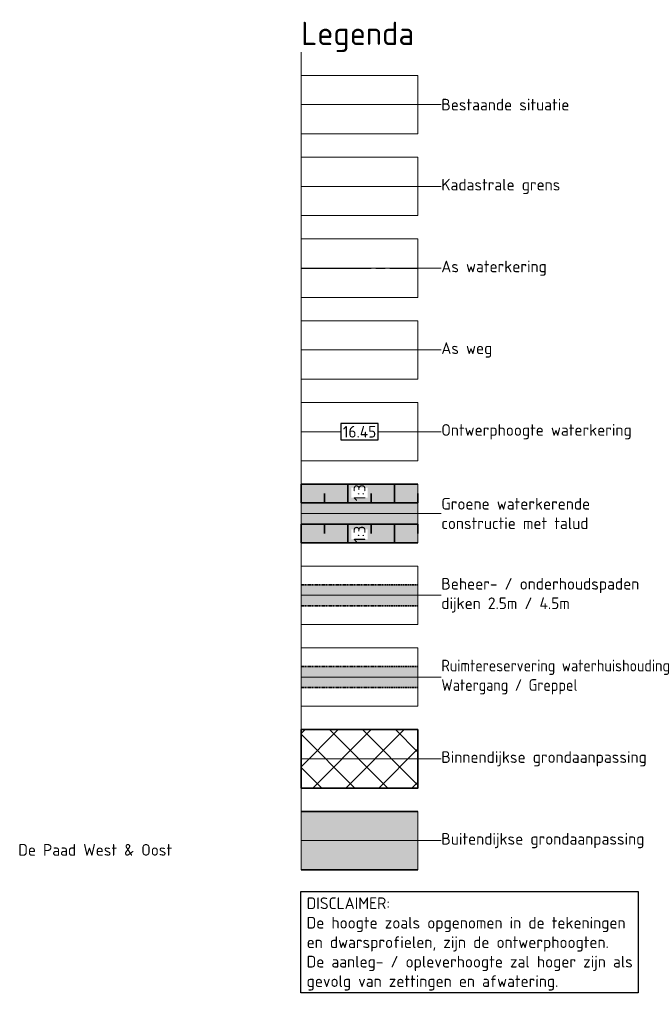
# Model space of a CAD drawing. Header units: metres. Extents: x 219828 to 221638, y 399519 to 401388.
# Tile 4 of 17: x 220608 to 220743, y 399903 to 400114. Entities that reach past the tile are written whole.
import ezdxf
from ezdxf.lldxf.tags import DXFTag

# ---------------------------------------------------------------- set-up
doc = ezdxf.new("R2010")
doc.units = ezdxf.units.M
for name, pattern in [('AM-AS', [16, 10, -2, 2, -2]), ('aslijn', [19, 15, -1, 2, -1]), ('DASHED2', [0.375, 0.25, -0.125])]:
    doc.linetypes.add(name, pattern=pattern)
doc.layers.get('0').update_dxf_attribs({"lineweight": 25})
doc.layers.get('Defpoints').update_dxf_attribs({"lineweight": 25})
for name, color, linetype, lineweight in [('B-WE-GW-MAAIVELD-G', 254, 'Continuous', 18), ('B-WE-KG-GRENS_PERCEEL-G', 150, 'KG-PERCEEL', 18), ('N-WA-AM-AS_WEG-G', 10, 'AM-AS', 18), ('N-WA-GR-BOS-V', 45, 'Continuous', 18), ('N-WA-GR-GRAS-V', 61, 'Continuous', 18), ('N-WA-GW-DIJK_TEEN_BUITEN-G', 90, 'Continuous', 35), ('N-WA-KG-ONDERHOUDGRENS_WATERSCHAP-G', 170, 'DASHED2', 35), ('N-WA-VH-VERHARDING_GRASBETONSTEEN-V', 75, 'Continuous', 18), ('N-WE-AM-KILOMETRERING-T25', 7, 'Continuous', 25), ('N-WE-GW-ONTGRAVINGSVAK-G', 90, 'Continuous', 35), ('N-WE-GW-OPHOGING-WERK-A-1000', 92, 'Continuous', 18), ('N-WE-WH-DUIKER-GD', 150, 'Continuous', 50), ('X-XX-AL-LEGENDA-T25', 7, 'Continuous', 25), ('X-XX-AL-LEGENDA-T50', 130, 'Continuous', 50)]:
    doc.layers.add(name, color=color, linetype=linetype, lineweight=lineweight)
doc.layers.add('C3D-ALIGNMENT', color=7, linetype='Continuous')
doc.layers.add('C3D-CORRIDOR', color=7, linetype='Continuous')
doc.layers.add('N-WA-GW-WATERBODEM-V', color=7, linetype='Continuous', lineweight=35, true_color=0x00cc99)
doc.layers.add('X-XX-AL-LEGENDA-G', color=7, linetype='Continuous', lineweight=18, plot=False)
doc.styles.add('NLCS-ISO', font='NLCS-ISO.ttf')
doc.styles.add('NLCS-ISO-M1000-T25', font='NLCS-ISO.ttf', dxfattribs={"height": 2.5})
doc.styles.add('NLCS-ISO-M1000-T50', font='NLCS-ISO.ttf', dxfattribs={"height": 5})
doc.styles.get("Standard").update_dxf_attribs({"font": 'NLCS-ISO.ttf'})
tags = doc.linetypes.add('KG-PERCEEL', pattern='A,5.5,-2,["P",Standard,S=1.8,R=0,X=-0.5,Y=-0.9],-2,5.5,-2,[5,NLCS.shx,S=0.75,R=0,X=0,Y=0],-2', length=19).pattern_tags.tags
tags[6] = DXFTag(74, 10)

# ---------------------------------------------------------------- blocks, each defined once
blk = doc.blocks.new('Legenda_hulp')
at = {"flags": 128}
for points in [[(0, 0), (0, -1), (0, -3.5), (5, -3.5), (5, -1), (0, -1)], [(0, -2.25), (5, -2.25)], [(5, -2.25), (6, -2.25)]]:
    blk.add_lwpolyline(points, dxfattribs=at)

msp = doc.modelspace()

# ---------------------------------------------------------------- hatches: boundary and pattern name
at = {"layer": 'N-WA-GR-BOS-V', "linetype": 'Continuous', "lineweight": 18}
h = msp.add_hatch(color=45, dxfattribs=at)
h.paths.add_polyline_path([(220692.77, 399944.6), (220667.77, 399944.6), (220667.77, 399938.35), (220692.77, 399938.35)])
h.paths.add_polyline_path([(220692.77, 399938.35), (220667.77, 399938.35), (220667.77, 399932.1), (220692.77, 399932.1)])
at = {"layer": 'N-WA-GR-GRAS-V', "linetype": 'Continuous', "lineweight": 18}
msp.add_hatch(color=61, dxfattribs=at).paths.add_polyline_path([(220667.77, 400014.6), (220692.77, 400014.6), (220692.77, 400002.1), (220667.77, 400002.1)])
at = {"layer": 'N-WA-GW-WATERBODEM-V', "linetype": 'Continuous', "lineweight": 35, "true_color": 0x00cc99}
h = msp.add_hatch(color=122, dxfattribs=at)
h.paths.add_polyline_path([(220692.77, 399975.6), (220667.77, 399975.6), (220667.77, 399973.35), (220692.77, 399973.35)])
h.paths.add_polyline_path([(220692.77, 399973.35), (220667.77, 399973.35), (220667.77, 399971.1), (220692.77, 399971.1)])
at = {"layer": 'N-WA-VH-VERHARDING_GRASBETONSTEEN-V', "linetype": 'Continuous', "lineweight": 18}
h = msp.add_hatch(color=75, dxfattribs=at)
h.paths.add_polyline_path([(220692.77, 399990.85), (220692.77, 399993.1), (220667.77, 399993.1), (220667.77, 399990.85)])
h.paths.add_polyline_path([(220692.77, 399988.6), (220692.77, 399990.85), (220667.77, 399990.85), (220667.77, 399988.6)])
at = {"layer": 'N-WE-GW-OPHOGING-WERK-A-1000'}
h = msp.add_hatch(dxfattribs=at)
h.set_pattern_fill('AGW-WERK_ONTGRAVEN_AANVULLEN-SO', color=256, pattern_type=2)
h.set_pattern_definition([(135, (403.933, -35), (-3.535533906, -3.535533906), []), (45, (403.933, -35), (-3.535533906, 3.535533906), [])])
h.paths.add_polyline_path([(220667.77, 399962.1), (220667.77, 399955.85), (220692.77, 399955.85), (220692.77, 399962.1)])
h.paths.add_polyline_path([(220692.77, 399949.6), (220692.77, 399955.85), (220667.77, 399955.85), (220667.77, 399949.6)])

# ---------------------------------------------------------------- linework, layer by layer
at = {"layer": 'B-WE-GW-MAAIVELD-G', "color": 251, "flags": 128}
msp.add_lwpolyline([(220667.77, 400095.85), (220692.77, 400095.85)], dxfattribs=at)
at = {"layer": 'B-WE-KG-GRENS_PERCEEL-G', "flags": 128}
msp.add_lwpolyline([(220667.77, 400078.35), (220692.77, 400078.35)], dxfattribs=at)
at = {"layer": 'C3D-ALIGNMENT', "color": 7, "linetype": 'aslijn', "lineweight": -3}
msp.add_lwpolyline([(220667.77, 400060.85), (220692.77, 400060.85)], dxfattribs=at)
at = {"layer": 'C3D-CORRIDOR', "color": 7, "linetype": 'Continuous', "lineweight": 35}
for p, q in [((220667.77, 400010.6), (220667.77, 400014.6)), ((220677.77, 400010.6), (220677.77, 400014.6)), ((220687.77, 400010.6), (220687.77, 400014.6)), ((220672.77, 400010.6), (220672.77, 400012.6)), ((220682.77, 400010.6), (220682.77, 400012.6)), ((220692.77, 400010.6), (220692.77, 400012.6)), ((220667.77, 400006.1), (220667.77, 400002.1)), ((220672.77, 400006.1), (220672.77, 400004.1)), ((220677.77, 400006.1), (220677.77, 400002.1)), ((220682.77, 400006.1), (220682.77, 400004.1)), ((220687.77, 400006.1), (220687.77, 400002.1)), ((220692.77, 400006.1), (220692.77, 400004.1))]:
    msp.add_line(p, q, dxfattribs=at)
at = {"layer": 'N-WA-AM-AS_WEG-G', "color": 10, "linetype": 'aslijn', "lineweight": 18}
msp.add_lwpolyline([(220667.77, 400043.35), (220692.77, 400043.35)], dxfattribs=at)
at = {"layer": 'N-WA-GW-DIJK_TEEN_BUITEN-G', "color": 90, "linetype": 'Continuous', "lineweight": 35, "flags": 128}
for points in [[(220667.77, 399944.6), (220692.77, 399944.6)], [(220692.77, 399932.1), (220667.77, 399932.1)]]:
    msp.add_lwpolyline(points, dxfattribs=at)
at = {"layer": 'N-WA-KG-ONDERHOUDGRENS_WATERSCHAP-G', "color": 170, "linetype": 'DASHED2', "lineweight": 35, "flags": 128}
for points in [[(220667.77, 399993.1), (220692.77, 399993.1)], [(220667.77, 399988.6), (220692.77, 399988.6)], [(220667.77, 399975.6), (220692.77, 399975.6)], [(220667.77, 399971.1), (220692.77, 399971.1)]]:
    msp.add_lwpolyline(points, dxfattribs=at)
at = {"layer": 'N-WE-GW-ONTGRAVINGSVAK-G', "flags": 128}
msp.add_lwpolyline([(220692.77, 399962.1), (220667.77, 399962.1), (220667.77, 399949.6), (220692.77, 399949.6)], close=True, dxfattribs=at)
at = {"layer": 'N-WE-WH-DUIKER-GD', "color": 90, "linetype": 'Continuous', "lineweight": 35, "flags": 128}
for points in [[(220667.77, 400010.6), (220692.77, 400010.6)], [(220667.77, 400006.1), (220692.77, 400006.1)]]:
    msp.add_lwpolyline(points, dxfattribs=at)

# ---------------------------------------------------------------- block references
at = {"layer": 'X-XX-AL-LEGENDA-G', "xscale": 5, "yscale": 5, "zscale": 5}
for p in [(220667.77, 400107.1), (220667.77, 400089.6), (220667.77, 400072.1), (220667.77, 400054.6), (220667.77, 400037.1), (220667.77, 400019.6), (220667.77, 400002.1), (220667.77, 399984.6), (220667.77, 399967.1), (220667.77, 399949.6)]:
    msp.add_blockref('Legenda_hulp', p, dxfattribs=at)

# ---------------------------------------------------------------- texts
at = {"layer": 'Defpoints', "insert": (220640.14, 399936.37), "char_height": 2.5, "attachment_point": 6, "style": 'NLCS-ISO-M1000-T25'}
msp.add_mtext_dynamic_manual_height_columns('{\\C244;\\c1973145;De Paad West & Oost}', width=59.9283, gutter_width=12.5, heights=[6.68], dxfattribs=at)
at = {"layer": 'X-XX-AL-LEGENDA-T25', "char_height": 2.5, "attachment_point": 4, "style": 'NLCS-ISO-M1000-T25'}
for s, width, heights, insert in [('Bestaande situatie', 40.2614, [0], (220697.77, 400095.85)), ('Kadastrale grens', 40.2614, [0], (220697.77, 400078.35)), ('As waterkering', 40.2614, [0], (220697.77, 400060.85)), ('As weg', 40.2614, [0], (220697.77, 400043.35)), ('Ontwerphoogte waterkering', 46.6289, [7.73], (220697.77, 400025.85)), ('Groene waterkerende constructie met talud', 40.2614, [0], (220697.77, 400008.35)), ('Beheer- / onderhoudspaden^Jdijken 2.5m / 4.5m', 53.564, [18.24], (220697.77, 399990.85)), ('Ruimtereservering waterhuishouding^JWatergang / Greppel', 57.205, [0], (220697.77, 399973.35)), ('Binnendijkse grondaanpassing', 45.7549, [7.66], (220697.77, 399955.85)), ('Buitendijkse grondaanpassing', 45.1349, [9.34], (220697.77, 399938.35))]:
    msp.add_mtext_dynamic_manual_height_columns(s, width=width, gutter_width=12.5, heights=heights, dxfattribs=dict(at, insert=insert))
at = {"layer": 'X-XX-AL-LEGENDA-T25', "insert": (220668.94, 399916.23), "char_height": 2.5, "attachment_point": 4, "style": 'NLCS-ISO-M1000-T25', "bg_fill": 16, "box_fill_scale": 1.5, "bg_fill_color": 256, "bg_fill_transparency": 0}
msp.add_mtext_dynamic_manual_height_columns('DISCLAIMER:^JDe hoogte zoals opgenomen in de tekeningen en dwarsprofielen, zijn de ontwerphoogten. De aanleg- / opleverhoogte zal hoger zijn als gevolg van zettingen en afwatering.', width=69.7199, gutter_width=12.5, heights=[23.23], dxfattribs=at)
at = {"layer": 'X-XX-AL-LEGENDA-T50', "color": 0, "insert": (220667.77, 400113.6), "char_height": 5, "attachment_point": 1, "style": 'NLCS-ISO-M1000-T50'}
msp.add_mtext_dynamic_manual_height_columns('Legenda', width=41.1471, gutter_width=25, heights=[0], dxfattribs=at)

# ---------------------------------------------------------------- next in the draw order: texts
at = {"layer": 'N-WE-AM-KILOMETRERING-T25', "color": 7, "linetype": 'Continuous', "lineweight": 25, "insert": (220680.27, 400025.85), "char_height": 2.5, "width": 7.07, "attachment_point": 5, "style": 'NLCS-ISO', "bg_fill": 3, "box_fill_scale": 1.2, "bg_fill_color": 256, "bg_fill_true_color": 13158600, "bg_fill_transparency": 0}
msp.add_mtext('16.45', dxfattribs=at)
at = {"layer": 'N-WE-AM-KILOMETRERING-T25', "color": 7, "linetype": 'Continuous', "lineweight": 25, "char_height": 2.5, "width": 1.1477, "attachment_point": 5, "rotation": 90, "style": 'NLCS-ISO', "bg_fill": 3, "box_fill_scale": 1.2, "bg_fill_color": 256, "bg_fill_true_color": 13158600, "bg_fill_transparency": 0}
for insert in [(220680.27, 400012.79), (220680.27, 400003.91)]:
    msp.add_mtext('1:3', dxfattribs=dict(at, insert=insert))

# ---------------------------------------------------------------- next in the draw order: linework, layer by layer
at = {"layer": 'N-WE-AM-KILOMETRERING-T25', "color": 255, "linetype": 'Continuous', "lineweight": 25}
for p, q in [((220676.27, 400027.6), (220676.27, 400024.1)), ((220684.27, 400027.6), (220676.27, 400027.6)), ((220684.27, 400024.1), (220684.27, 400027.6)), ((220676.27, 400024.1), (220684.27, 400024.1))]:
    msp.add_line(p, q, dxfattribs=at)
at = {"layer": 'N-WE-WH-DUIKER-GD', "color": 90, "linetype": 'Continuous', "lineweight": 35, "flags": 128}
for points in [[(220667.77, 400014.6), (220692.77, 400014.6)], [(220667.77, 400002.1), (220692.77, 400002.1)]]:
    msp.add_lwpolyline(points, dxfattribs=at)

doc.saveas('drawing.dxf')
